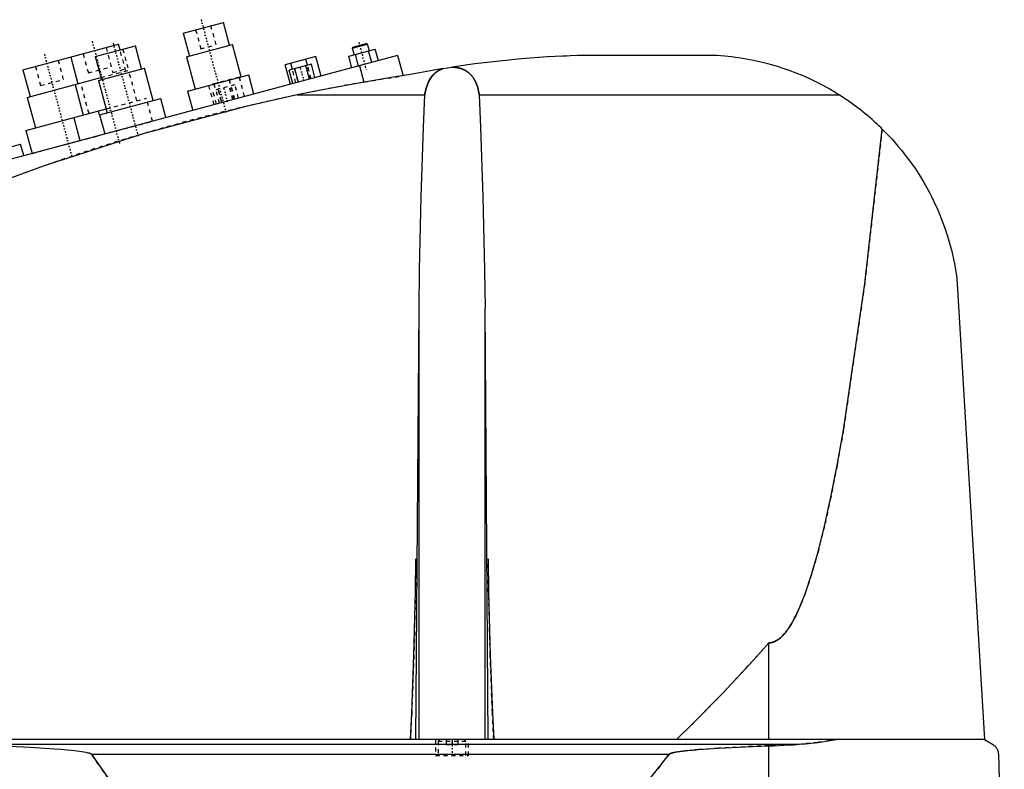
# Model space of a CAD drawing. Extents: x -702 to 168, y -1 to 861.
# Tile 4 of 9: x -549 to -300, y 446 to 636. Entities that reach past the tile are written whole.
import ezdxf

# ---------------------------------------------------------------- set-up
doc = ezdxf.new("R2010")
doc.units = 0
doc.linetypes.add('CENTER', pattern=[1.5, 0.45, -0.5, 0.05, -0.5])
doc.linetypes.add('DASHED', pattern=[2, 1, -1])
for name, color, linetype in [('AM_0', 7, 'CONTINUOUS'), ('AM_3', 7, 'DASHED'), ('AM_7', 7, 'CENTER')]:
    doc.layers.add(name, color=color, linetype=linetype)

msp = doc.modelspace()

# ---------------------------------------------------------------- linework, layer by layer
at = {"layer": 'AM_0', "color": 7, "linetype": 'CONTINUOUS'}
for p, q in [((-507.9, 632.15), (-497.76, 634.86)), ((-496.21, 629.07), (-497.76, 634.86)), ((-507.9, 632.15), (-506.35, 626.35)), ((-548.38, 622.86), (-524.23, 629.33)), ((-523.84, 627.88), (-524.23, 629.33)), ((-507.07, 626.16), (-495.48, 629.26)), ((-493.28, 621.05), (-495.48, 629.26)), ((-465.21, 628.32), (-461.34, 629.35)), ((-465.03, 628.62), (-461.65, 629.53)), ((-461.34, 629.35), (-461.65, 629.53)), ((-460.89, 627.66), (-461.34, 629.35)), ((-530.12, 626.19), (-519.98, 628.91)), ((-518.42, 623.12), (-519.98, 628.91)), ((-466.08, 626.27), (-459.39, 628.06)), ((-465.03, 628.62), (-465.21, 628.32)), ((-465.21, 628.32), (-464.75, 626.63)), ((-460.29, 624.72), (-461.06, 627.62)), ((-458.61, 625.17), (-459.39, 628.06)), ((-453.75, 626.47), (-560, 598)), ((-536.3, 626.09), (-534.49, 619.33)), ((-530.12, 626.19), (-528.57, 620.4)), ((-507.07, 626.16), (-504.87, 617.95)), ((-474.39, 626.22), (-482.11, 624.15)), ((-480.34, 622.97), (-480.76, 624.51)), ((-476.48, 624), (-476.89, 625.55)), ((-473.07, 621.29), (-474.39, 626.22)), ((-465.3, 623.37), (-466.08, 626.27)), ((-463.63, 623.82), (-464.41, 626.72)), ((-453.75, 626.47), (-452.38, 621.36)), ((-374, 626.5), (-405.5, 626.5)), ((-548.38, 622.86), (-546.56, 616.09)), ((-529.29, 620.2), (-517.7, 623.31)), ((-515.5, 615.1), (-517.7, 623.31)), ((-480.79, 619.22), (-482.11, 624.15)), ((-475.53, 624.26), (-481.11, 622.76)), ((-480.2, 619.38), (-481.11, 622.76)), ((-478.81, 619.76), (-479.71, 623.14)), ((-476.02, 620.5), (-476.93, 623.88)), ((-474.62, 620.88), (-475.53, 624.26)), ((-463.41, 623.88), (-462.3, 619.74)), ((-442.28, 623.16), (-440.04, 623.52)), ((-547.29, 615.9), (-528.69, 620.88)), ((-529.29, 620.2), (-527.09, 611.99)), ((-506.81, 617.43), (-491.35, 621.57)), ((-490.06, 616.74), (-491.35, 621.57)), ((-535.21, 619.13), (-533.14, 611.41)), ((-506.81, 617.43), (-505.51, 612.6)), ((-547.29, 615.9), (-545.22, 608.17)), ((-529.02, 611.48), (-513.57, 615.62)), ((-512.27, 610.79), (-513.57, 615.62)), ((-479.16, 616.5), (-446.87, 616.5)), ((-433.13, 616.5), (-342.19, 616.5)), ((-547.63, 607.53), (-527.35, 612.96)), ((-535.56, 610.76), (-534.01, 604.97)), ((-529.02, 611.48), (-527.73, 606.65)), ((-547.63, 607.53), (-546.08, 601.73)), ((-555.67, 602.27), (-548.98, 604.06)), ((-548.2, 601.16), (-548.98, 604.06)), ((-312.5, 570.12), (-305.5, 453.55)), ((-449.12, 453.55), (-448.33, 562.62)), ((-448.33, 453.55), (-448.33, 562.62)), ((-430.88, 453.55), (-431.67, 562.62)), ((-431.67, 453.55), (-431.67, 562.62)), ((-360, 453.55), (-360, 477.99)), ((-305.5, 453.55), (-697, 453.55)), ((-305.5, 453.55), (-303.5, 452.35)), ((-562.76, 452.35), (-352.3, 452.35)), ((-360, 393), (-360, 451.99)), ((-531.04, 449.85), (-385.14, 449.85)), ((-302, 449.85), (-300.5, 393))]:
    msp.add_line(p, q, dxfattribs=at)
for points in [[(-405.5, 626.5, 0), (-406.43, 626.48, 0), (-408.3, 626.44, 0), (-410.18, 626.38, 0), (-411.12, 626.34, 0), (-412.06, 626.3, 0), (-413.96, 626.22, 0), (-415.86, 626.11, 0), (-422.58, 625.63, 0), (-434.21, 624.36, 0), (-440.04, 623.52, 0)], [(-342.19, 616.5, 0), (-342.98, 616.99, 0), (-344.59, 617.95, 0), (-346.23, 618.86, 0), (-347.06, 619.29, 0), (-347.9, 619.72, 0), (-349.59, 620.54, 0), (-351.31, 621.3, 0), (-353.05, 622.02, 0), (-354.82, 622.69, 0), (-356.6, 623.3, 0), (-357.49, 623.59, 0), (-358.39, 623.86, 0), (-360.2, 624.37, 0), (-362.01, 624.83, 0), (-363.84, 625.23, 0), (-365.68, 625.58, 0), (-367.52, 625.88, 0), (-368.44, 626.01, 0), (-369.37, 626.12, 0), (-371.22, 626.31, 0), (-373.07, 626.45, 0), (-374, 626.5, 0)], [(-442.28, 623.16, 0), (-443.66, 622.92, 0), (-446.4, 622.44, 0), (-449.14, 621.92, 0), (-450.5, 621.65, 0)], [(-446.87, 616.5, 0), (-446.84, 616.75, 0), (-446.75, 617.24, 0), (-446.65, 617.72, 0), (-446.59, 617.96, 0), (-446.53, 618.2, 0), (-446.39, 618.67, 0), (-446.23, 619.13, 0), (-446.05, 619.57, 0), (-445.85, 620, 0), (-445.63, 620.41, 0), (-445.51, 620.61, 0), (-445.38, 620.8, 0), (-445.11, 621.17, 0), (-444.82, 621.52, 0), (-444.64, 621.71, 0), (-444.59, 621.76, 0), (-444.53, 621.82, 0), (-444.51, 621.84, 0), (-444.48, 621.87, 0), (-444.42, 621.92, 0), (-444.37, 621.97, 0), (-444.31, 622.02, 0), (-444.25, 622.07, 0), (-444.19, 622.11, 0), (-444.17, 622.14, 0), (-444.14, 622.16, 0), (-444.08, 622.21, 0), (-444.02, 622.25, 0), (-443.96, 622.3, 0), (-443.89, 622.34, 0), (-443.83, 622.39, 0), (-443.8, 622.41, 0), (-443.77, 622.43, 0), (-443.71, 622.47, 0), (-443.64, 622.51, 0), (-443.61, 622.53, 0), (-443.58, 622.55, 0), (-443.51, 622.59, 0), (-443.44, 622.63, 0), (-443.41, 622.65, 0), (-443.37, 622.67, 0), (-443.31, 622.71, 0), (-443.24, 622.75, 0), (-443.16, 622.79, 0), (-443.09, 622.82, 0), (-443.02, 622.86, 0), (-442.98, 622.88, 0), (-442.94, 622.89, 0), (-442.87, 622.93, 0), (-442.79, 622.96, 0), (-442.72, 622.99, 0), (-442.64, 623.03, 0), (-442.56, 623.06, 0), (-442.52, 623.07, 0), (-442.48, 623.09, 0), (-442.4, 623.11, 0), (-442.32, 623.14, 0), (-442.28, 623.16, 0)], [(-440.04, 623.52, 0), (-439.98, 623.52, 0), (-439.88, 623.52, 0), (-439.78, 623.52, 0), (-439.72, 623.51, 0), (-439.67, 623.51, 0), (-439.57, 623.51, 0), (-439.46, 623.5, 0), (-439.35, 623.49, 0), (-439.25, 623.48, 0), (-439.14, 623.47, 0), (-439.09, 623.46, 0), (-439.03, 623.46, 0), (-438.93, 623.44, 0), (-438.82, 623.43, 0), (-438.71, 623.41, 0), (-438.6, 623.39, 0), (-438.5, 623.37, 0), (-438.45, 623.36, 0), (-438.39, 623.34, 0), (-438.29, 623.32, 0), (-438.18, 623.29, 0), (-438.13, 623.28, 0), (-438.08, 623.27, 0), (-437.97, 623.24, 0), (-437.87, 623.21, 0), (-437.82, 623.19, 0), (-437.77, 623.17, 0), (-437.67, 623.14, 0), (-437.57, 623.1, 0), (-437.47, 623.07, 0), (-437.37, 623.03, 0), (-437.27, 622.99, 0), (-437.22, 622.97, 0), (-437.18, 622.95, 0), (-437.08, 622.91, 0), (-436.99, 622.86, 0), (-436.9, 622.82, 0), (-436.81, 622.77, 0), (-436.72, 622.72, 0), (-436.67, 622.7, 0), (-436.63, 622.68, 0), (-436.54, 622.63, 0), (-436.46, 622.58, 0), (-436.38, 622.53, 0), (-436.3, 622.47, 0), (-436.22, 622.42, 0), (-436.18, 622.39, 0), (-436.14, 622.37, 0), (-436.06, 622.31, 0), (-435.99, 622.26, 0), (-435.91, 622.2, 0), (-435.84, 622.14, 0), (-435.76, 622.08, 0), (-435.73, 622.05, 0), (-435.69, 622.02, 0), (-435.62, 621.96, 0), (-435.55, 621.89, 0), (-435.48, 621.83, 0), (-435.41, 621.76, 0), (-435.34, 621.7, 0), (-435.31, 621.66, 0), (-435.28, 621.63, 0), (-435.21, 621.56, 0), (-435.15, 621.49, 0), (-435.12, 621.45, 0), (-435.09, 621.42, 0), (-435.03, 621.35, 0), (-434.96, 621.27, 0), (-434.93, 621.24, 0), (-434.91, 621.2, 0), (-434.85, 621.12, 0), (-434.79, 621.05, 0), (-434.73, 620.97, 0), (-434.68, 620.89, 0), (-434.62, 620.81, 0), (-434.6, 620.77, 0), (-434.57, 620.73, 0), (-434.52, 620.65, 0), (-434.47, 620.57, 0), (-434.42, 620.49, 0), (-434.37, 620.4, 0), (-434.32, 620.32, 0), (-434.29, 620.28, 0), (-434.27, 620.23, 0), (-434.22, 620.15, 0), (-434.18, 620.06, 0), (-434.13, 619.97, 0), (-434.09, 619.88, 0), (-434.05, 619.8, 0), (-434.03, 619.75, 0), (-434.01, 619.71, 0), (-433.97, 619.61, 0), (-433.93, 619.52, 0), (-433.8, 619.2, 0), (-433.6, 618.62, 0), (-433.51, 618.33, 0), (-433.43, 618.03, 0), (-433.29, 617.42, 0), (-433.17, 616.81, 0), (-433.13, 616.5, 0)], [(-450.5, 621.65, 0), (-455.36, 620.9, 0), (-464.99, 619.26, 0), (-474.48, 617.46, 0), (-479.16, 616.5, 0)], [(-479.16, 616.5, 0), (-492.11, 613.6, 0), (-517.78, 606.77, 0), (-543.04, 598.59, 0), (-555.5, 594, 0)], [(-448.33, 562.62, 0), (-448.19, 572.23, 0), (-447.78, 590.84, 0), (-447.21, 608.3, 0), (-446.87, 616.5, 0)], [(-433.13, 616.5, 0), (-432.79, 608.3, 0), (-432.22, 590.84, 0), (-431.81, 572.23, 0), (-431.67, 562.62, 0)], [(-331.34, 607.89, 0), (-331.62, 608.16, 0), (-332.17, 608.7, 0), (-332.73, 609.23, 0), (-333.02, 609.49, 0), (-333.3, 609.75, 0), (-333.88, 610.26, 0), (-334.46, 610.77, 0), (-335.04, 611.27, 0), (-335.64, 611.76, 0), (-336.23, 612.25, 0), (-336.53, 612.49, 0), (-336.84, 612.73, 0), (-337.45, 613.2, 0), (-338.06, 613.66, 0), (-338.68, 614.12, 0), (-339.31, 614.57, 0), (-339.94, 615.01, 0), (-340.26, 615.23, 0), (-340.58, 615.45, 0), (-341.22, 615.87, 0), (-341.86, 616.29, 0), (-342.19, 616.5, 0)], [(-360, 477.99, 0), (-359.98, 477.99, 0), (-359.93, 477.99, 0), (-359.88, 477.99, 0), (-359.86, 478, 0), (-359.84, 478, 0), (-359.79, 478, 0), (-359.74, 478, 0), (-359.7, 478.01, 0), (-359.65, 478.01, 0), (-359.6, 478.02, 0), (-359.58, 478.02, 0), (-359.56, 478.02, 0), (-359.51, 478.03, 0), (-359.47, 478.03, 0), (-359.42, 478.04, 0), (-359.37, 478.05, 0), (-359.33, 478.06, 0), (-359.3, 478.06, 0), (-359.28, 478.07, 0), (-359.23, 478.08, 0), (-359.19, 478.09, 0), (-359.16, 478.1, 0), (-359.14, 478.1, 0), (-359.09, 478.11, 0), (-359.05, 478.13, 0), (-359.02, 478.13, 0), (-359, 478.14, 0), (-358.95, 478.15, 0), (-358.91, 478.17, 0), (-358.86, 478.18, 0), (-358.82, 478.2, 0), (-358.77, 478.22, 0), (-358.75, 478.22, 0), (-358.72, 478.23, 0), (-358.68, 478.25, 0), (-358.63, 478.27, 0), (-358.47, 478.34, 0), (-358.19, 478.47, 0), (-357.91, 478.63, 0), (-357.63, 478.82, 0), (-357.49, 478.92, 0), (-357.35, 479.02, 0), (-357.07, 479.25, 0), (-356.8, 479.5, 0), (-356.52, 479.78, 0), (-356.24, 480.07, 0), (-355.96, 480.39, 0), (-355.82, 480.56, 0), (-355.68, 480.73, 0), (-355.4, 481.1, 0), (-355.13, 481.49, 0), (-354.99, 481.69, 0), (-354.85, 481.9, 0), (-354.57, 482.33, 0), (-354.29, 482.79, 0), (-354.16, 483.02, 0), (-354.02, 483.26, 0), (-353.74, 483.76, 0), (-353.46, 484.29, 0), (-353.19, 484.84, 0), (-352.91, 485.4, 0), (-352.63, 486, 0), (-352.49, 486.3, 0), (-352.36, 486.61, 0), (-352.08, 487.25, 0), (-351.8, 487.91, 0), (-350.84, 490.39, 0), (-349.19, 495.3, 0), (-347.56, 501.01, 0), (-345.93, 507.52, 0), (-345.13, 511.07, 0), (-344.32, 514.82, 0), (-342.72, 522.92, 0), (-341.14, 531.79, 0), (-335.75, 568.88, 0), (-331.34, 607.89, 0)], [(-331.34, 607.89, 0), (-330.49, 607.04, 0), (-328.85, 605.3, 0), (-327.27, 603.5, 0), (-326.51, 602.58, 0), (-325.76, 601.65, 0), (-324.33, 599.75, 0), (-322.97, 597.8, 0), (-321.68, 595.81, 0), (-320.48, 593.78, 0), (-319.34, 591.7, 0), (-318.8, 590.65, 0), (-318.29, 589.59, 0), (-317.31, 587.44, 0), (-316.41, 585.26, 0), (-315.58, 583.04, 0), (-314.84, 580.78, 0), (-314.17, 578.48, 0), (-313.87, 577.32, 0), (-313.59, 576.15, 0), (-313.09, 573.77, 0), (-312.68, 571.35, 0), (-312.5, 570.12, 0)], [(-450.53, 453.55, 0), (-450.19, 460.22, 0), (-449.64, 474.87, 0), (-449.25, 490.89, 0), (-449.12, 499.25, 0)], [(-430.88, 499.25, 0), (-430.75, 490.89, 0), (-430.36, 474.87, 0), (-429.81, 460.22, 0), (-429.47, 453.55, 0)], [(-383.32, 453.55, 0), (-379.43, 457.32, 0), (-371.66, 465.22, 0), (-363.89, 473.61, 0), (-360, 477.99, 0)], [(-352.3, 452.35, 0), (-350.72, 452.49, 0), (-347.58, 452.84, 0), (-344.47, 453.29, 0), (-342.93, 453.55, 0)], [(-557.28, 452.16, 0), (-546.52, 451.64, 0), (-540.47, 451.24, 0), (-538.78, 451.1, 0), (-537.11, 450.95, 0), (-536.23, 450.86, 0), (-535.34, 450.76, 0), (-533.54, 450.52, 0), (-532.52, 450.35, 0), (-532.24, 450.29, 0), (-531.96, 450.23, 0), (-531.83, 450.19, 0), (-531.69, 450.15, 0), (-531.54, 450.11, 0), (-531.49, 450.09, 0), (-531.44, 450.07, 0), (-531.42, 450.07, 0), (-531.4, 450.06, 0), (-531.35, 450.04, 0), (-531.3, 450.02, 0), (-531.26, 450, 0), (-531.22, 449.98, 0), (-531.17, 449.95, 0), (-531.15, 449.94, 0), (-531.13, 449.93, 0), (-531.11, 449.91, 0), (-531.1, 449.91, 0), (-531.1, 449.9, 0), (-531.09, 449.9, 0), (-531.09, 449.9, 0), (-531.09, 449.89, 0), (-531.08, 449.89, 0), (-531.07, 449.88, 0), (-531.07, 449.88, 0), (-531.06, 449.87, 0), (-531.06, 449.87, 0), (-531.06, 449.87, 0), (-531.05, 449.86, 0), (-531.05, 449.85, 0), (-531.04, 449.85, 0)], [(-385.14, 449.85, 0), (-385.14, 449.85, 0), (-385.13, 449.86, 0), (-385.13, 449.86, 0), (-385.13, 449.86, 0), (-385.12, 449.87, 0), (-385.12, 449.87, 0), (-385.12, 449.87, 0), (-385.11, 449.88, 0), (-385.11, 449.88, 0), (-385.1, 449.89, 0), (-385.1, 449.89, 0), (-385.09, 449.89, 0), (-385.09, 449.89, 0), (-385.08, 449.9, 0), (-385.07, 449.91, 0), (-385.05, 449.92, 0), (-385.03, 449.93, 0), (-385, 449.95, 0), (-384.96, 449.97, 0), (-384.93, 449.98, 0), (-384.9, 450, 0), (-384.86, 450.01, 0), (-384.84, 450.02, 0), (-384.83, 450.02, 0), (-384.79, 450.04, 0), (-384.76, 450.05, 0), (-384.63, 450.09, 0), (-384.52, 450.12, 0), (-384.41, 450.15, 0), (-384.18, 450.21, 0), (-383.95, 450.26, 0), (-383.13, 450.41, 0), (-381.81, 450.59, 0), (-381.15, 450.67, 0), (-380.47, 450.74, 0), (-379.1, 450.88, 0), (-377.71, 451, 0), (-372.73, 451.35, 0), (-364.12, 451.81, 0), (-360, 451.99, 0)], [(-360, 451.99, 0), (-358.77, 452, 0), (-356.22, 452.09, 0), (-353.62, 452.25, 0), (-352.3, 452.35, 0)], [(-303.5, 452.35, 0), (-303.44, 452.32, 0), (-303.33, 452.25, 0), (-303.23, 452.17, 0), (-303.18, 452.13, 0), (-303.12, 452.09, 0), (-303.02, 452.01, 0), (-302.93, 451.92, 0), (-302.83, 451.82, 0), (-302.74, 451.72, 0), (-302.65, 451.62, 0), (-302.61, 451.56, 0), (-302.57, 451.51, 0), (-302.48, 451.39, 0), (-302.4, 451.26, 0), (-302.32, 451.11, 0), (-302.25, 450.94, 0), (-302.2, 450.84, 0), (-302.19, 450.81, 0), (-302.18, 450.77, 0), (-302.17, 450.76, 0), (-302.17, 450.74, 0), (-302.16, 450.71, 0), (-302.14, 450.67, 0), (-302.14, 450.66, 0), (-302.13, 450.64, 0), (-302.12, 450.61, 0), (-302.11, 450.57, 0), (-302.11, 450.55, 0), (-302.1, 450.53, 0), (-302.09, 450.5, 0), (-302.08, 450.46, 0), (-302.07, 450.42, 0), (-302.06, 450.38, 0), (-302.06, 450.34, 0), (-302.05, 450.31, 0), (-302.05, 450.29, 0), (-302.04, 450.24, 0), (-302.03, 450.2, 0), (-302.02, 450.15, 0), (-302.02, 450.09, 0), (-302.01, 450.04, 0), (-302.01, 450.02, 0), (-302.01, 450.01, 0), (-302.01, 450, 0), (-302.01, 449.99, 0), (-302.01, 449.99, 0), (-302.01, 449.98, 0), (-302.01, 449.97, 0), (-302.01, 449.97, 0), (-302.01, 449.96, 0), (-302, 449.95, 0), (-302, 449.94, 0), (-302, 449.93, 0), (-302, 449.93, 0), (-302, 449.92, 0), (-302, 449.91, 0), (-302, 449.9, 0), (-302, 449.89, 0), (-302, 449.88, 0), (-302, 449.88, 0), (-302, 449.87, 0), (-302, 449.86, 0), (-302, 449.85, 0), (-302, 449.85, 0)], [(-531.04, 449.85, 0), (-529.24, 447.19, 0), (-525.62, 442.05, 0), (-522.01, 437.16, 0), (-520.21, 434.81, 0), (-518.4, 432.52, 0), (-514.79, 428.12, 0), (-511.17, 423.97, 0), (-507.56, 420.07, 0), (-503.95, 416.42, 0), (-500.33, 413.01, 0), (-498.53, 411.4, 0), (-496.72, 409.85, 0), (-493.11, 406.94, 0), (-489.49, 404.28, 0), (-485.88, 401.86, 0), (-482.26, 399.69, 0), (-478.65, 397.77, 0), (-476.84, 396.91, 0), (-475.04, 396.1, 0), (-471.42, 394.67, 0), (-467.81, 393.5, 0), (-466, 393, 0)], [(-466, 393, 0), (-463.75, 393.24, 0), (-459.26, 393.95, 0), (-454.77, 394.97, 0), (-452.52, 395.59, 0), (-450.27, 396.29, 0), (-445.78, 397.92, 0), (-441.29, 399.85, 0), (-436.8, 402.09, 0), (-432.3, 404.64, 0), (-427.81, 407.49, 0), (-425.56, 409.03, 0), (-423.32, 410.65, 0), (-418.83, 414.11, 0), (-414.33, 417.88, 0), (-409.84, 421.96, 0), (-405.35, 426.34, 0), (-400.86, 431.03, 0), (-398.61, 433.49, 0), (-396.37, 436.03, 0), (-391.88, 441.33, 0), (-387.39, 446.93, 0), (-385.14, 449.85, 0)]]:
    msp.add_polyline3d(points, dxfattribs=at)
at = {"layer": 'AM_3', "color": 6, "linetype": 'DASHED'}
for p, q in [((-504.76, 632.99), (-503.47, 628.16)), ((-499.6, 629.19), (-500.9, 634.02)), ((-533.16, 626.93), (-531.87, 622.1)), ((-527.37, 628.48), (-525.68, 622.21)), ((-522.42, 622.56), (-523.84, 627.88)), ((-521.82, 623.24), (-523.12, 628.07)), ((-503.47, 628.16), (-499.6, 629.19)), ((-538.15, 620.42), (-539.44, 625.25)), ((-545.24, 623.7), (-543.94, 618.87)), ((-531.87, 622.1), (-526.07, 623.65)), ((-528.69, 620.88), (-521.69, 622.76)), ((-525.68, 622.21), (-521.82, 623.24)), ((-519.62, 615.03), (-521.69, 622.76)), ((-479.44, 619.59), (-480.34, 622.97)), ((-479.82, 623.11), (-478.91, 619.73)), ((-475.92, 620.53), (-476.82, 623.91)), ((-475.57, 620.62), (-476.48, 624)), ((-543.94, 618.87), (-538.15, 620.42)), ((-531.7, 611.8), (-533.77, 619.52)), ((-493.71, 621.04), (-501.43, 618.97)), ((-498.76, 614.41), (-500.08, 619.34)), ((-494.89, 615.45), (-496.21, 620.37)), ((-492.39, 616.12), (-493.71, 621.04)), ((-462.3, 619.74), (-452.38, 621.36)), ((-500.11, 614.05), (-501.43, 618.97)), ((-494.85, 619.08), (-500.43, 617.59)), ((-499.52, 614.21), (-500.43, 617.59)), ((-499.13, 617.93), (-498.23, 614.55)), ((-498.13, 614.58), (-499.03, 617.96)), ((-495.34, 615.33), (-496.24, 618.71)), ((-495.23, 615.35), (-496.14, 618.73)), ((-493.94, 615.7), (-494.85, 619.08)), ((-527.35, 612.96), (-517.21, 615.68)), ((-515.65, 609.88), (-517.21, 615.68)), ((-529.02, 611.48), (-529.28, 612.44)), ((-546.08, 601.73), (-515.65, 609.88)), ((-444.15, 453.55), (-444.15, 449.55)), ((-443.1, 453.55), (-443.5, 453.15)), ((-443.5, 453.15), (-443.5, 449.55)), ((-443.5, 453.15), (-436.5, 453.15)), ((-441.5, 453.55), (-441.5, 452.3)), ((-440, 453.55), (-440, 452.3)), ((-438.5, 453.55), (-438.5, 452.3)), ((-436.5, 453.15), (-436.9, 453.55)), ((-436.5, 449.55), (-436.5, 453.15)), ((-435.85, 449.55), (-435.85, 453.55)), ((-441.5, 452.3), (-438.5, 452.3)), ((-444.15, 449.55), (-435.85, 449.55))]:
    msp.add_line(p, q, dxfattribs=at)
for points in [[(-442.28, 623.16, 0), (-442.32, 623.14, 0), (-442.4, 623.11, 0), (-442.48, 623.09, 0), (-442.52, 623.07, 0), (-442.56, 623.06, 0), (-442.64, 623.03, 0), (-442.72, 622.99, 0), (-442.79, 622.96, 0), (-442.87, 622.93, 0), (-442.94, 622.89, 0), (-442.98, 622.88, 0), (-443.02, 622.86, 0), (-443.09, 622.82, 0), (-443.16, 622.79, 0), (-443.24, 622.75, 0), (-443.31, 622.71, 0), (-443.37, 622.67, 0), (-443.41, 622.65, 0), (-443.44, 622.63, 0), (-443.51, 622.59, 0), (-443.58, 622.55, 0), (-443.61, 622.53, 0), (-443.64, 622.51, 0), (-443.71, 622.47, 0), (-443.77, 622.43, 0), (-443.8, 622.41, 0), (-443.83, 622.39, 0), (-443.89, 622.34, 0), (-443.96, 622.3, 0), (-444.02, 622.25, 0), (-444.08, 622.21, 0), (-444.14, 622.16, 0), (-444.17, 622.14, 0), (-444.19, 622.11, 0), (-444.25, 622.07, 0), (-444.31, 622.02, 0), (-444.37, 621.97, 0), (-444.42, 621.92, 0), (-444.48, 621.87, 0), (-444.51, 621.84, 0), (-444.53, 621.82, 0), (-444.59, 621.76, 0), (-444.64, 621.71, 0), (-444.82, 621.52, 0), (-445.11, 621.17, 0), (-445.38, 620.8, 0), (-445.51, 620.61, 0), (-445.63, 620.41, 0), (-445.85, 620, 0), (-446.05, 619.57, 0), (-446.23, 619.13, 0), (-446.39, 618.67, 0), (-446.53, 618.2, 0), (-446.59, 617.96, 0), (-446.65, 617.72, 0), (-446.75, 617.24, 0), (-446.84, 616.75, 0), (-446.87, 616.5, 0)], [(-433.13, 616.5, 0), (-433.17, 616.81, 0), (-433.29, 617.42, 0), (-433.43, 618.03, 0), (-433.51, 618.33, 0), (-433.6, 618.62, 0), (-433.8, 619.2, 0), (-433.93, 619.52, 0), (-433.97, 619.61, 0), (-434.01, 619.71, 0), (-434.03, 619.75, 0), (-434.05, 619.8, 0), (-434.09, 619.88, 0), (-434.13, 619.97, 0), (-434.18, 620.06, 0), (-434.22, 620.15, 0), (-434.27, 620.23, 0), (-434.29, 620.28, 0), (-434.32, 620.32, 0), (-434.37, 620.4, 0), (-434.42, 620.49, 0), (-434.47, 620.57, 0), (-434.52, 620.65, 0), (-434.57, 620.73, 0), (-434.6, 620.77, 0), (-434.62, 620.81, 0), (-434.68, 620.89, 0), (-434.73, 620.97, 0), (-434.79, 621.05, 0), (-434.85, 621.12, 0), (-434.91, 621.2, 0), (-434.93, 621.24, 0), (-434.96, 621.27, 0), (-435.03, 621.35, 0), (-435.09, 621.42, 0), (-435.12, 621.45, 0), (-435.15, 621.49, 0), (-435.21, 621.56, 0), (-435.28, 621.63, 0), (-435.31, 621.66, 0), (-435.34, 621.7, 0), (-435.41, 621.76, 0), (-435.48, 621.83, 0), (-435.55, 621.89, 0), (-435.62, 621.96, 0), (-435.69, 622.02, 0), (-435.73, 622.05, 0), (-435.76, 622.08, 0), (-435.84, 622.14, 0), (-435.91, 622.2, 0), (-435.99, 622.26, 0), (-436.06, 622.31, 0), (-436.14, 622.37, 0), (-436.18, 622.39, 0), (-436.22, 622.42, 0), (-436.3, 622.47, 0), (-436.38, 622.53, 0), (-436.46, 622.58, 0), (-436.54, 622.63, 0), (-436.63, 622.68, 0), (-436.67, 622.7, 0), (-436.72, 622.72, 0), (-436.81, 622.77, 0), (-436.9, 622.82, 0), (-436.99, 622.86, 0), (-437.08, 622.91, 0), (-437.18, 622.95, 0), (-437.22, 622.97, 0), (-437.27, 622.99, 0), (-437.37, 623.03, 0), (-437.47, 623.07, 0), (-437.57, 623.1, 0), (-437.67, 623.14, 0), (-437.77, 623.17, 0), (-437.82, 623.19, 0), (-437.87, 623.21, 0), (-437.97, 623.24, 0), (-438.08, 623.27, 0), (-438.13, 623.28, 0), (-438.18, 623.29, 0), (-438.29, 623.32, 0), (-438.39, 623.34, 0), (-438.45, 623.36, 0), (-438.5, 623.37, 0), (-438.6, 623.39, 0), (-438.71, 623.41, 0), (-438.82, 623.43, 0), (-438.93, 623.44, 0), (-439.03, 623.46, 0), (-439.09, 623.46, 0), (-439.14, 623.47, 0), (-439.25, 623.48, 0), (-439.35, 623.49, 0), (-439.46, 623.5, 0), (-439.57, 623.51, 0), (-439.67, 623.51, 0), (-439.72, 623.51, 0), (-439.78, 623.52, 0), (-439.88, 623.52, 0), (-439.98, 623.52, 0), (-440.04, 623.52, 0)], [(-331.34, 607.89, 0), (-335.75, 568.88, 0), (-341.14, 531.79, 0), (-342.72, 522.92, 0), (-344.32, 514.82, 0), (-345.13, 511.07, 0), (-345.93, 507.52, 0), (-347.56, 501.01, 0), (-349.19, 495.3, 0), (-350.84, 490.39, 0), (-351.8, 487.91, 0), (-352.08, 487.25, 0), (-352.36, 486.61, 0), (-352.49, 486.3, 0), (-352.63, 486, 0), (-352.91, 485.4, 0), (-353.19, 484.84, 0), (-353.46, 484.29, 0), (-353.74, 483.76, 0), (-354.02, 483.26, 0), (-354.16, 483.02, 0), (-354.29, 482.79, 0), (-354.57, 482.33, 0), (-354.85, 481.9, 0), (-354.99, 481.69, 0), (-355.13, 481.49, 0), (-355.4, 481.1, 0), (-355.68, 480.73, 0), (-355.82, 480.56, 0), (-355.96, 480.39, 0), (-356.24, 480.07, 0), (-356.52, 479.78, 0), (-356.8, 479.5, 0), (-357.07, 479.25, 0), (-357.35, 479.02, 0), (-357.49, 478.92, 0), (-357.63, 478.82, 0), (-357.91, 478.63, 0), (-358.19, 478.47, 0), (-358.47, 478.34, 0), (-358.63, 478.27, 0), (-358.68, 478.25, 0), (-358.72, 478.23, 0), (-358.75, 478.22, 0), (-358.77, 478.22, 0), (-358.82, 478.2, 0), (-358.86, 478.18, 0), (-358.91, 478.17, 0), (-358.95, 478.15, 0), (-359, 478.14, 0), (-359.02, 478.13, 0), (-359.05, 478.13, 0), (-359.09, 478.11, 0), (-359.14, 478.1, 0), (-359.16, 478.1, 0), (-359.19, 478.09, 0), (-359.23, 478.08, 0), (-359.28, 478.07, 0), (-359.3, 478.06, 0), (-359.33, 478.06, 0), (-359.37, 478.05, 0), (-359.42, 478.04, 0), (-359.47, 478.03, 0), (-359.51, 478.03, 0), (-359.56, 478.02, 0), (-359.58, 478.02, 0), (-359.6, 478.02, 0), (-359.65, 478.01, 0), (-359.7, 478.01, 0), (-359.74, 478, 0), (-359.79, 478, 0), (-359.84, 478, 0), (-359.86, 478, 0), (-359.88, 477.99, 0), (-359.93, 477.99, 0), (-359.98, 477.99, 0), (-360, 477.99, 0)], [(-449.12, 499.25, 0), (-449.25, 490.89, 0), (-449.64, 474.87, 0), (-450.19, 460.22, 0), (-450.53, 453.55, 0)], [(-429.47, 453.55, 0), (-429.81, 460.22, 0), (-430.36, 474.87, 0), (-430.75, 490.89, 0), (-430.88, 499.25, 0)], [(-360, 477.99, 0), (-363.89, 473.61, 0), (-371.66, 465.22, 0), (-379.43, 457.32, 0), (-383.32, 453.55, 0)], [(-342.93, 453.55, 0), (-344.47, 453.29, 0), (-347.58, 452.84, 0), (-350.72, 452.49, 0), (-352.3, 452.35, 0)], [(-360, 451.99, 0), (-364.12, 451.81, 0), (-372.73, 451.35, 0), (-377.71, 451, 0), (-379.1, 450.88, 0), (-380.47, 450.74, 0), (-381.15, 450.67, 0), (-381.81, 450.59, 0), (-383.13, 450.41, 0), (-383.95, 450.26, 0), (-384.18, 450.21, 0), (-384.41, 450.15, 0), (-384.52, 450.12, 0), (-384.63, 450.09, 0), (-384.76, 450.05, 0), (-384.79, 450.04, 0), (-384.83, 450.02, 0), (-384.84, 450.02, 0), (-384.86, 450.01, 0), (-384.9, 450, 0), (-384.93, 449.98, 0), (-384.96, 449.97, 0), (-385, 449.95, 0), (-385.03, 449.93, 0), (-385.05, 449.92, 0), (-385.07, 449.91, 0), (-385.08, 449.9, 0), (-385.09, 449.89, 0), (-385.09, 449.89, 0), (-385.1, 449.89, 0), (-385.1, 449.89, 0), (-385.11, 449.88, 0), (-385.11, 449.88, 0), (-385.12, 449.87, 0), (-385.12, 449.87, 0), (-385.12, 449.87, 0), (-385.13, 449.86, 0), (-385.13, 449.86, 0), (-385.13, 449.86, 0), (-385.14, 449.85, 0), (-385.14, 449.85, 0)], [(-352.3, 452.35, 0), (-353.62, 452.25, 0), (-356.22, 452.09, 0), (-358.77, 452, 0), (-360, 451.99, 0)], [(-466, 393, 0), (-467.81, 393.5, 0), (-471.42, 394.67, 0), (-475.04, 396.1, 0), (-476.84, 396.91, 0), (-478.65, 397.77, 0), (-482.26, 399.69, 0), (-485.88, 401.86, 0), (-489.49, 404.28, 0), (-493.11, 406.94, 0), (-496.72, 409.85, 0), (-498.53, 411.4, 0), (-500.33, 413.01, 0), (-503.95, 416.42, 0), (-507.56, 420.07, 0), (-511.17, 423.97, 0), (-514.79, 428.12, 0), (-518.4, 432.52, 0), (-520.21, 434.81, 0), (-522.01, 437.16, 0), (-525.62, 442.05, 0), (-529.24, 447.19, 0), (-531.04, 449.85, 0)], [(-385.14, 449.85, 0), (-387.39, 446.93, 0), (-391.88, 441.33, 0), (-396.37, 436.03, 0), (-398.61, 433.49, 0), (-400.86, 431.03, 0), (-405.35, 426.34, 0), (-409.84, 421.96, 0), (-414.33, 417.88, 0), (-418.83, 414.11, 0), (-423.32, 410.65, 0), (-425.56, 409.03, 0), (-427.81, 407.49, 0), (-432.3, 404.64, 0), (-436.8, 402.09, 0), (-441.29, 399.85, 0), (-445.78, 397.92, 0), (-450.27, 396.29, 0), (-452.52, 395.59, 0), (-454.77, 394.97, 0), (-459.26, 393.95, 0), (-463.75, 393.24, 0), (-466, 393, 0)]]:
    msp.add_polyline3d(points, dxfattribs=at)
msp.add_arc((-376.43, 127.17), 500, 99.889, 110.2163, dxfattribs=at)
at = {"layer": 'AM_7', "color": 4, "linetype": 'CENTER'}
for p, q in [((-503.37, 635.54), (-496.98, 611.65)), ((-530.9, 630.08), (-523.9, 603.94)), ((-525.59, 629.58), (-519.19, 605.7)), ((-463.54, 629.82), (-461.67, 622.84)), ((-542.97, 626.85), (-535.97, 600.71)), ((-477.37, 619.96), (-478.36, 623.68)), ((-496.69, 614.78), (-497.68, 618.5)), ((-440, 453.75), (-440, 449.35))]:
    msp.add_line(p, q, dxfattribs=at)

doc.saveas('drawing.dxf')
